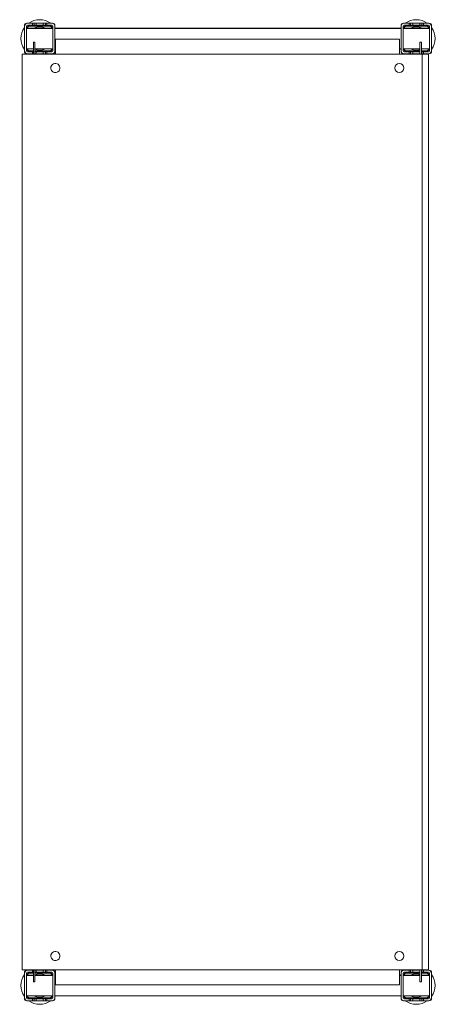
# Model space of a CAD drawing. Header units: millimetres. Extents: x -21 to 388, y -712 to 256.
import ezdxf

# ---------------------------------------------------------------- set-up
doc = ezdxf.new("R2010")
doc.units = ezdxf.units.MM

msp = doc.modelspace()

# ---------------------------------------------------------------- linework, layer by layer
at = {"color": 0, "linetype": 'Continuous', "lineweight": 0}
for p, q in [((-13.79, 252.33), (-14.29, 252.33)), ((-8.79, 252.33), (-13.79, 252.33)), ((-8.79, 250.33), (-8.79, 252.33)), ((-8.79, 252.33), (-7.39, 252.33)), ((-7.39, 252.33), (-5.29, 252.33)), ((-7.39, 252.33), (-7.39, 250.33)), ((1.71, 252.33), (-5.29, 252.33)), ((-5.29, 252.33), (-5.29, 250.33)), ((1.71, 250.33), (1.71, 252.33)), ((1.71, 252.33), (3.81, 252.33)), ((3.81, 252.33), (5.21, 252.33)), ((3.81, 252.33), (3.81, 250.33)), ((10.21, 252.33), (5.21, 252.33)), ((5.21, 252.33), (5.21, 250.33)), ((10.71, 252.33), (10.21, 252.33)), ((356.21, 252.33), (355.71, 252.33)), ((361.21, 252.33), (356.21, 252.33)), ((361.21, 250.33), (361.21, 252.33)), ((362.61, 252.33), (361.21, 252.33)), ((364.71, 252.33), (362.61, 252.33)), ((362.61, 250.33), (362.61, 252.33)), ((371.71, 252.33), (364.71, 252.33)), ((364.71, 252.33), (364.71, 250.33)), ((371.71, 250.33), (371.71, 252.33)), ((373.81, 252.33), (371.71, 252.33)), ((375.21, 252.33), (373.81, 252.33)), ((373.81, 250.33), (373.81, 252.33)), ((380.21, 252.33), (375.21, 252.33)), ((375.21, 252.33), (375.21, 250.33)), ((380.71, 252.33), (380.21, 252.33)), ((-16.79, 249.83), (-16.79, 249.33)), ((-16.79, 249.33), (-16.79, 225.33)), ((-14.79, 249.33), (-14.79, 225.33)), ((-14.79, 247.43), (11.21, 247.43)), ((-14.79, 247.33), (-12.79, 247.33)), ((-14.79, 247.23), (11.21, 247.23)), ((-8.79, 250.33), (-13.79, 250.33)), ((-0.79, 247.33), (-12.79, 247.33)), ((-12.79, 247.33), (-12.79, 247.23)), ((8.21, 249.83), (-11.79, 249.83)), ((8.21, 249.33), (-11.79, 249.33)), ((-8.79, 250.33), (-7.39, 250.33)), ((-7.39, 250.33), (-5.29, 250.33)), ((1.71, 250.33), (-5.29, 250.33)), ((-0.79, 247.23), (-0.79, 247.33)), ((-0.79, 247.33), (1.21, 247.33)), ((1.21, 247.33), (1.21, 247.23)), ((1.71, 250.33), (3.81, 250.33)), ((3.81, 250.33), (5.21, 250.33)), ((10.21, 250.33), (5.21, 250.33)), ((11.21, 225.33), (11.21, 249.33)), ((13.21, 249.33), (13.21, 249.83)), ((13.21, 225.33), (13.21, 249.33)), ((13.21, 247.43), (353.21, 247.43)), ((13.21, 247.23), (353.21, 247.23)), ((353.21, 249.83), (353.21, 249.33)), ((353.21, 249.33), (353.21, 225.33)), ((355.21, 249.33), (355.21, 225.33)), ((355.21, 247.43), (381.21, 247.43)), ((355.21, 247.23), (381.21, 247.23)), ((361.21, 250.33), (356.21, 250.33)), ((378.21, 249.83), (358.21, 249.83)), ((378.21, 249.33), (358.21, 249.33)), ((361.21, 250.33), (362.61, 250.33)), ((362.61, 250.33), (364.71, 250.33)), ((371.71, 250.33), (364.71, 250.33)), ((365.21, 247.23), (365.21, 247.33)), ((365.21, 247.33), (367.21, 247.33)), ((379.21, 247.33), (367.21, 247.33)), ((367.21, 247.33), (367.21, 247.23)), ((371.71, 250.33), (373.81, 250.33)), ((373.81, 250.33), (375.21, 250.33)), ((380.21, 250.33), (375.21, 250.33)), ((379.21, 247.23), (379.21, 247.33)), ((379.21, 247.33), (381.21, 247.33)), ((381.21, 225.33), (381.21, 249.33)), ((383.21, 249.33), (383.21, 249.83)), ((383.21, 225.33), (383.21, 249.33)), ((-7.99, 233.63), (-6.49, 233.63)), ((-7.99, 233.63), (-7.99, 231.83)), ((-6.49, 233.63), (-6.49, 231.83)), ((13.61, 236.83), (351.61, 236.83)), ((13.61, 236.83), (13.61, 221.83)), ((351.61, 221.83), (351.61, 236.83)), ((373.21, 233.63), (371.71, 233.63)), ((371.71, 231.83), (371.71, 233.63)), ((373.21, 231.83), (373.21, 233.63)), ((-16.79, 225.33), (-16.79, 224.83)), ((-14.79, 227.23), (-7.99, 227.23)), ((-13.79, 224.33), (-8.79, 224.33)), ((-11.79, 225.34), (-7.99, 225.34)), ((-11.79, 224.83), (-7.99, 224.83)), ((-8.79, 222.33), (-8.79, 224.33)), ((-7.99, 224.33), (-8.79, 224.33)), ((-7.99, 221.83), (-7.99, 231.83)), ((-6.49, 221.83), (-6.49, 231.83)), ((-6.49, 227.23), (11.21, 227.23)), ((-6.49, 225.34), (8.21, 225.34)), ((-6.49, 224.83), (8.21, 224.83)), ((-5.29, 224.33), (-6.49, 224.33)), ((-5.29, 224.33), (1.71, 224.33)), ((-5.29, 224.33), (-5.29, 222.33)), ((1.71, 222.33), (1.71, 224.33)), ((3.81, 224.33), (1.71, 224.33)), ((5.21, 224.33), (3.81, 224.33)), ((3.81, 224.33), (3.81, 222.33)), ((5.21, 224.33), (10.21, 224.33)), ((5.21, 224.33), (5.21, 222.33)), ((13.21, 227.23), (13.61, 227.23)), ((13.21, 224.83), (13.21, 225.33)), ((351.61, 227.23), (353.21, 227.23)), ((353.21, 225.33), (353.21, 224.83)), ((355.21, 227.23), (371.71, 227.23)), ((356.21, 224.33), (361.21, 224.33)), ((358.21, 225.34), (371.71, 225.34)), ((358.21, 224.83), (371.71, 224.83)), ((361.21, 222.33), (361.21, 224.33)), ((362.61, 224.33), (361.21, 224.33)), ((364.71, 224.33), (362.61, 224.33)), ((362.61, 222.33), (362.61, 224.33)), ((364.71, 224.33), (371.71, 224.33)), ((364.71, 224.33), (364.71, 222.33)), ((371.71, 231.83), (371.71, 224.33)), ((371.71, 222.33), (371.71, 224.33)), ((373.21, 231.83), (373.21, 221.83)), ((373.21, 227.23), (381.21, 227.23)), ((373.21, 225.34), (378.21, 225.34)), ((373.21, 224.83), (378.21, 224.83)), ((373.81, 224.33), (373.21, 224.33)), ((375.21, 224.33), (373.81, 224.33)), ((373.81, 222.33), (373.81, 224.33)), ((375.21, 224.33), (380.21, 224.33)), ((375.21, 224.33), (375.21, 222.33)), ((383.21, 224.83), (383.21, 225.33)), ((-18.89, 221.83), (-18.89, -678.17)), ((-15.64, 221.83), (-18.89, 221.83)), ((-15.64, 221.83), (372.11, 221.83)), ((-14.29, 222.33), (-13.79, 222.33)), ((-13.79, 222.33), (-8.79, 222.33)), ((-8.79, 222.33), (-7.99, 222.33)), ((-6.49, 222.33), (-5.29, 222.33)), ((-5.29, 222.33), (1.71, 222.33)), ((1.71, 222.33), (3.81, 222.33)), ((3.81, 222.33), (5.21, 222.33)), ((5.21, 222.33), (10.21, 222.33)), ((10.21, 222.33), (10.71, 222.33)), ((355.71, 222.33), (356.21, 222.33)), ((356.21, 222.33), (361.21, 222.33)), ((362.61, 222.33), (361.21, 222.33)), ((364.71, 222.33), (362.61, 222.33)), ((364.71, 222.33), (371.71, 222.33)), ((371.71, 222.33), (371.71, 221.83)), ((372.11, 221.83), (374.11, 221.83)), ((373.81, 222.33), (373.21, 222.33)), ((375.21, 222.33), (373.81, 222.33)), ((374.11, 221.83), (374.11, -678.17)), ((380.11, 221.83), (374.11, 221.83)), ((375.21, 222.33), (380.21, 222.33)), ((380.11, 221.83), (380.11, -678.17)), ((380.21, 222.33), (380.71, 222.33)), ((-18.89, -678.17), (-15.64, -678.17)), ((-16.79, -681.17), (-16.79, -681.67)), ((-16.79, -681.67), (-16.79, -705.67)), ((-15.64, -678.17), (372.11, -678.17)), ((-14.79, -681.67), (-14.79, -705.67)), ((-14.79, -683.57), (-7.99, -683.57)), ((-14.79, -683.67), (-12.79, -683.67)), ((-14.79, -683.77), (-7.99, -683.77)), ((-13.79, -678.67), (-14.29, -678.67)), ((-8.79, -678.67), (-13.79, -678.67)), ((-8.79, -680.67), (-13.79, -680.67)), ((-7.99, -683.67), (-12.79, -683.67)), ((-12.79, -683.67), (-12.79, -683.77)), ((-7.99, -681.17), (-11.79, -681.17)), ((-7.99, -681.67), (-11.79, -681.67)), ((-8.79, -680.67), (-8.79, -678.67)), ((-8.79, -678.67), (-7.99, -678.67)), ((-8.79, -680.67), (-7.99, -680.67)), ((-7.99, -688.17), (-7.99, -678.17)), ((-6.49, -688.17), (-6.49, -678.17)), ((-6.49, -678.67), (-5.29, -678.67)), ((-6.49, -680.67), (-5.29, -680.67)), ((8.21, -681.17), (-6.49, -681.17)), ((8.21, -681.67), (-6.49, -681.67)), ((-6.49, -683.57), (11.21, -683.57)), ((-0.79, -683.67), (-6.49, -683.67)), ((-6.49, -683.77), (11.21, -683.77)), ((1.71, -678.67), (-5.29, -678.67)), ((-5.29, -678.67), (-5.29, -680.67)), ((1.71, -680.67), (-5.29, -680.67)), ((-0.79, -683.77), (-0.79, -683.67)), ((-0.79, -683.67), (1.21, -683.67)), ((1.21, -683.67), (1.21, -683.77)), ((1.71, -680.67), (1.71, -678.67)), ((1.71, -678.67), (3.81, -678.67)), ((1.71, -680.67), (3.81, -680.67)), ((3.81, -678.67), (5.21, -678.67)), ((3.81, -678.67), (3.81, -680.67)), ((3.81, -680.67), (5.21, -680.67)), ((10.21, -678.67), (5.21, -678.67)), ((5.21, -678.67), (5.21, -680.67)), ((10.21, -680.67), (5.21, -680.67)), ((10.71, -678.67), (10.21, -678.67)), ((11.21, -705.67), (11.21, -681.67)), ((13.21, -681.67), (13.21, -681.17)), ((13.21, -705.67), (13.21, -681.67)), ((13.21, -683.57), (13.61, -683.57)), ((13.21, -683.77), (13.61, -683.77)), ((13.61, -678.17), (13.61, -693.17)), ((351.61, -693.17), (351.61, -678.17)), ((351.61, -683.57), (353.21, -683.57)), ((351.61, -683.77), (353.21, -683.77)), ((353.21, -681.17), (353.21, -681.67)), ((353.21, -681.67), (353.21, -705.67)), ((355.21, -681.67), (355.21, -705.67)), ((355.21, -683.57), (371.71, -683.57)), ((355.21, -683.77), (371.71, -683.77)), ((356.21, -678.67), (355.71, -678.67)), ((361.21, -678.67), (356.21, -678.67)), ((361.21, -680.67), (356.21, -680.67)), ((371.71, -681.17), (358.21, -681.17)), ((371.71, -681.67), (358.21, -681.67)), ((361.21, -680.67), (361.21, -678.67)), ((362.61, -678.67), (361.21, -678.67)), ((361.21, -680.67), (362.61, -680.67)), ((364.71, -678.67), (362.61, -678.67)), ((362.61, -680.67), (362.61, -678.67)), ((362.61, -680.67), (364.71, -680.67)), ((371.71, -678.67), (364.71, -678.67)), ((364.71, -678.67), (364.71, -680.67)), ((371.71, -680.67), (364.71, -680.67)), ((365.21, -683.77), (365.21, -683.67)), ((365.21, -683.67), (367.21, -683.67)), ((371.71, -683.67), (367.21, -683.67)), ((367.21, -683.67), (367.21, -683.77)), ((371.71, -678.17), (371.71, -678.67)), ((371.71, -680.67), (371.71, -678.67)), ((371.71, -680.67), (371.71, -688.17)), ((374.11, -678.17), (372.11, -678.17)), ((373.21, -678.17), (373.21, -688.17)), ((373.81, -678.67), (373.21, -678.67)), ((373.21, -680.67), (373.81, -680.67)), ((378.21, -681.17), (373.21, -681.17)), ((378.21, -681.67), (373.21, -681.67)), ((373.21, -683.57), (381.21, -683.57)), ((379.21, -683.67), (373.21, -683.67)), ((373.21, -683.77), (381.21, -683.77)), ((375.21, -678.67), (373.81, -678.67)), ((373.81, -680.67), (373.81, -678.67)), ((373.81, -680.67), (375.21, -680.67)), ((374.11, -678.17), (380.11, -678.17)), ((380.21, -678.67), (375.21, -678.67)), ((375.21, -678.67), (375.21, -680.67)), ((380.21, -680.67), (375.21, -680.67)), ((379.21, -683.77), (379.21, -683.67)), ((379.21, -683.67), (381.21, -683.67)), ((380.71, -678.67), (380.21, -678.67)), ((381.21, -705.67), (381.21, -681.67)), ((383.21, -681.67), (383.21, -681.17)), ((383.21, -705.67), (383.21, -681.67)), ((-7.99, -688.17), (-7.99, -689.97)), ((-7.99, -689.97), (-6.49, -689.97)), ((-6.49, -688.17), (-6.49, -689.97)), ((351.61, -693.17), (13.61, -693.17)), ((371.71, -689.97), (371.71, -688.17)), ((373.21, -689.97), (371.71, -689.97)), ((373.21, -689.97), (373.21, -688.17)), ((-16.79, -705.67), (-16.79, -706.17)), ((-14.79, -703.77), (11.21, -703.77)), ((-11.79, -705.66), (8.21, -705.66)), ((-11.79, -706.17), (8.21, -706.17)), ((13.21, -703.77), (353.21, -703.77)), ((13.21, -706.17), (13.21, -705.67)), ((353.21, -705.67), (353.21, -706.17)), ((355.21, -703.77), (381.21, -703.77)), ((358.21, -705.66), (378.21, -705.66)), ((358.21, -706.17), (378.21, -706.17)), ((383.21, -706.17), (383.21, -705.67)), ((-14.29, -708.67), (-13.79, -708.67)), ((-13.79, -706.67), (-8.79, -706.67)), ((-13.79, -708.67), (-8.79, -708.67)), ((-8.79, -708.67), (-8.79, -706.67)), ((-7.39, -706.67), (-8.79, -706.67)), ((-8.79, -708.67), (-7.39, -708.67)), ((-5.29, -706.67), (-7.39, -706.67)), ((-7.39, -706.67), (-7.39, -708.67)), ((-7.39, -708.67), (-5.29, -708.67)), ((-5.29, -706.67), (1.71, -706.67)), ((-5.29, -706.67), (-5.29, -708.67)), ((-5.29, -708.67), (1.71, -708.67)), ((1.71, -708.67), (1.71, -706.67)), ((3.81, -706.67), (1.71, -706.67)), ((1.71, -708.67), (3.81, -708.67)), ((5.21, -706.67), (3.81, -706.67)), ((3.81, -706.67), (3.81, -708.67)), ((3.81, -708.67), (5.21, -708.67)), ((5.21, -706.67), (10.21, -706.67)), ((5.21, -706.67), (5.21, -708.67)), ((5.21, -708.67), (10.21, -708.67)), ((10.21, -708.67), (10.71, -708.67)), ((355.71, -708.67), (356.21, -708.67)), ((356.21, -706.67), (361.21, -706.67)), ((356.21, -708.67), (361.21, -708.67)), ((361.21, -708.67), (361.21, -706.67)), ((362.61, -706.67), (361.21, -706.67)), ((362.61, -708.67), (361.21, -708.67)), ((364.71, -706.67), (362.61, -706.67)), ((362.61, -708.67), (362.61, -706.67)), ((364.71, -708.67), (362.61, -708.67)), ((364.71, -706.67), (371.71, -706.67)), ((364.71, -706.67), (364.71, -708.67)), ((364.71, -708.67), (371.71, -708.67)), ((371.71, -708.67), (371.71, -706.67)), ((373.81, -706.67), (371.71, -706.67)), ((373.81, -708.67), (371.71, -708.67)), ((375.21, -706.67), (373.81, -706.67)), ((373.81, -708.67), (373.81, -706.67)), ((375.21, -708.67), (373.81, -708.67)), ((375.21, -706.67), (380.21, -706.67)), ((375.21, -706.67), (375.21, -708.67)), ((375.21, -708.67), (380.21, -708.67)), ((380.21, -708.67), (380.71, -708.67))]:
    msp.add_line(p, q, dxfattribs=at)
for centre, radius, start, end in [((-13.79, 249.33), 3, 90, 180), ((-14.29, 249.83), 2.5, 90, 180), ((10.21, 249.33), 3, 0, 90), ((10.71, 249.83), 2.5, 0, 90), ((356.21, 249.33), 3, 90, 180), ((355.71, 249.83), 2.5, 90, 180), ((380.21, 249.33), 3, 0, 90), ((380.71, 249.83), 2.5, 0, 90), ((-13.79, 249.33), 1, 90, 180), ((-11.79, 247.33), 2.5, 90, 177.70756), ((-11.79, 247.33), 1.99, 90, 177.1251), ((-1.79, 237.33), 11.5, 90, 118.56672), ((-1.79, 237.33), 11.5, 61.43328, 90), ((8.21, 247.33), 2.5, 2.29244, 90), ((8.21, 247.33), 1.99, 2.8749, 90), ((10.21, 249.33), 1, 0, 90), ((356.21, 249.33), 1, 90, 180), ((358.21, 247.33), 2.5, 90, 177.70756), ((358.21, 247.33), 1.99, 90, 177.1251), ((368.21, 237.33), 11.5, 90, 118.56672), ((368.21, 237.33), 11.5, 61.43328, 90), ((378.21, 247.33), 2.5, 2.29244, 90), ((378.21, 247.33), 1.99, 2.8749, 90), ((380.21, 249.33), 1, 0, 90), ((-13.79, 225.33), 3, 180, 270), ((-14.29, 224.83), 2.5, 180, 270), ((-13.79, 225.33), 1, 180, 270), ((-11.79, 227.33), 2.5, 182.29244, 270), ((-11.79, 227.33), 1.99, 182.8749, 270), ((-1.79, 237.33), 11.5, 245.83721, 270), ((-1.79, 237.33), 11.5, 270, 298.56672), ((8.21, 227.33), 2.5, 270, 357.70756), ((8.21, 227.33), 1.99, 270, 357.1251), ((10.21, 225.33), 1, 270, 0), ((10.21, 225.33), 3, 270, 0), ((10.71, 224.83), 2.5, 270, 0), ((356.21, 225.33), 3, 180, 270), ((355.71, 224.83), 2.5, 180, 270), ((356.21, 225.33), 1, 180, 270), ((358.21, 227.33), 2.5, 182.29244, 270), ((358.21, 227.33), 1.99, 182.8749, 270), ((368.21, 237.33), 11.5, 241.43328, 270), ((368.21, 237.33), 11.5, 270, 287.71893), ((368.21, 237.33), 11.5, 295.77146, 298.56672), ((378.21, 227.33), 2.5, 270, 357.70756), ((378.21, 227.33), 1.99, 270, 357.1251), ((380.21, 225.33), 1, 270, 0), ((380.21, 225.33), 3, 270, 0), ((380.71, 224.83), 2.5, 270, 0), ((13.61, 208.33), 4.5, 143.58761, 323.58761), ((13.61, 208.33), 4.5, 323.58761, 143.58761), ((351.61, 208.33), 4.5, 0, 180), ((351.61, 208.33), 4.5, 180, 0), ((13.61, -664.67), 4.5, 143.58761, 323.58761), ((13.61, -664.67), 4.5, 323.58761, 143.58761), ((351.61, -664.67), 4.5, 0, 180), ((351.61, -664.67), 4.5, 180, 0), ((-13.79, -681.67), 3, 90, 180), ((-14.29, -681.17), 2.5, 90, 180), ((-13.79, -681.67), 1, 90, 180), ((-11.79, -683.67), 2.5, 90, 177.70756), ((-11.79, -683.67), 1.99, 90, 177.1251), ((-1.79, -693.67), 11.5, 90, 114.16279), ((-1.79, -693.67), 11.5, 61.43328, 90), ((8.21, -683.67), 2.5, 2.29244, 90), ((8.21, -683.67), 1.99, 2.8749, 90), ((10.21, -681.67), 3, 0, 90), ((10.21, -681.67), 1, 0, 90), ((10.71, -681.17), 2.5, 0, 90), ((356.21, -681.67), 3, 90, 180), ((355.71, -681.17), 2.5, 90, 180), ((356.21, -681.67), 1, 90, 180), ((358.21, -683.67), 2.5, 90, 177.70756), ((358.21, -683.67), 1.99, 90, 177.1251), ((368.21, -693.67), 11.5, 90, 118.56672), ((368.21, -693.67), 11.5, 72.28107, 90), ((368.21, -693.67), 11.5, 61.43328, 64.22854), ((378.21, -683.67), 2.5, 2.29244, 90), ((378.21, -683.67), 1.99, 2.8749, 90), ((380.21, -681.67), 3, 0, 90), ((380.21, -681.67), 1, 0, 90), ((380.71, -681.17), 2.5, 0, 90), ((-13.79, -705.67), 3, 180, 270), ((-14.29, -706.17), 2.5, 180, 270), ((-13.79, -705.67), 1, 180, 270), ((-11.79, -703.67), 2.5, 182.29244, 270), ((-11.79, -703.67), 1.99, 182.8749, 270), ((-1.79, -693.67), 11.5, 241.43328, 270), ((-1.79, -693.67), 11.5, 270, 298.56672), ((8.21, -703.67), 2.5, 270, 357.70756), ((8.21, -703.67), 1.99, 270, 357.1251), ((10.21, -705.67), 1, 270, 0), ((10.21, -705.67), 3, 270, 0), ((10.71, -706.17), 2.5, 270, 0), ((356.21, -705.67), 3, 180, 270), ((355.71, -706.17), 2.5, 180, 270), ((356.21, -705.67), 1, 180, 270), ((358.21, -703.67), 2.5, 182.29244, 270), ((358.21, -703.67), 1.99, 182.8749, 270), ((368.21, -693.67), 11.5, 241.43328, 270), ((368.21, -693.67), 11.5, 270, 298.56672), ((378.21, -703.67), 2.5, 270, 357.70756), ((378.21, -703.67), 1.99, 270, 357.1251), ((380.21, -705.67), 1, 270, 0), ((380.21, -705.67), 3, 270, 0), ((380.71, -706.17), 2.5, 270, 0)]:
    msp.add_arc(centre, radius, start, end, dxfattribs=at)
at = {"color": 0, "linetype": 'Continuous', "lineweight": 0, "extrusion": (0, 0, -1)}
for centre, start, end in [((1.79, 237.33), 54.17523, 90), ((1.79, 237.33), 90, 125.82477), ((-368.21, 237.33), 54.17523, 90), ((-368.21, 237.33), 90, 125.82477), ((1.79, 237.33), 324.17523, 35.82477), ((1.79, 237.33), 144.17523, 146.91067), ((-368.21, 237.33), 33.08933, 35.82477), ((-368.21, 237.33), 144.17523, 215.82477), ((1.79, 237.33), 213.67097, 215.82477), ((-368.21, 237.33), 324.17523, 326.91067), ((1.79, 237.33), 303.0875, 305.82477), ((1.79, 237.33), 234.17523, 236.9125), ((-368.21, 237.33), 303.0875, 305.82477), ((-368.21, 237.33), 234.17523, 236.9125), ((1.79, -693.67), 324.17523, 35.82477), ((1.79, -693.67), 54.17523, 56.9125), ((1.79, -693.67), 123.0875, 125.82477), ((1.79, -693.67), 144.17523, 146.32903), ((-368.21, -693.67), 33.08933, 35.82477), ((-368.21, -693.67), 54.17523, 56.9125), ((-368.21, -693.67), 123.0875, 125.82477), ((-368.21, -693.67), 144.17523, 215.82477), ((1.79, -693.67), 213.08933, 215.82477), ((-368.21, -693.67), 324.17523, 326.91067), ((1.79, -693.67), 270, 305.82477), ((1.79, -693.67), 234.17523, 270), ((-368.21, -693.67), 270, 305.82477), ((-368.21, -693.67), 234.17523, 270)]:
    msp.add_arc(centre, 18.5, start, end, dxfattribs=at)

doc.saveas('drawing.dxf')
